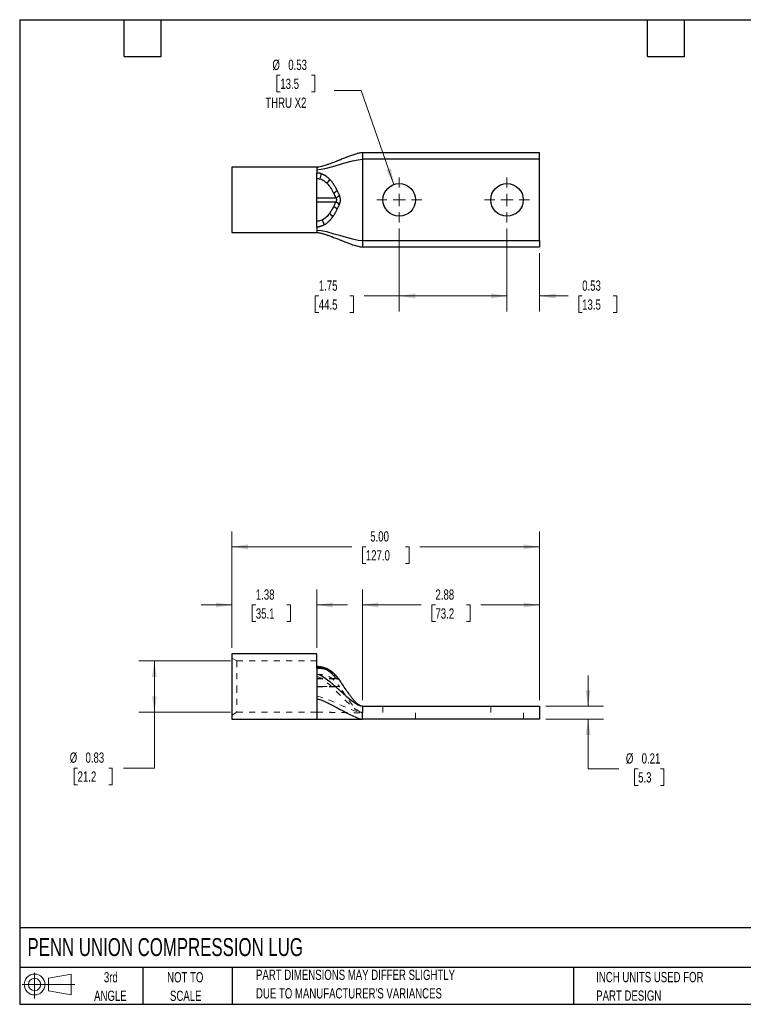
# Model space of a CAD drawing. Header units: inches. Extents: x 0.5 to 21.5, y 0.5 to 16.5.
# Tile 1 of 2: x 0.5 to 12.3, y 0.5 to 16.5. Entities that reach past the tile are written whole.
import ezdxf

# ---------------------------------------------------------------- set-up
doc = ezdxf.new("R2010")
doc.units = ezdxf.units.IN
doc.header["$LTSCALE"] = 2
doc.header["$MEASUREMENT"] = 0
doc.linetypes.add('HIDDEN', pattern=[0.075, 0.05, -0.025])
doc.layers.add('TEXT', color=140, linetype='Continuous', lineweight=25)
doc.styles.add('SLDTEXTSTYLE0', font='TXT', dxfattribs={"width": 0.7})
doc.dimstyles.new('SLDDIMSTYLE0', dxfattribs={"dimtxt": 0.169922, "dimasz": 0.26, "dimexe": 0, "dimexo": 0.0625, "dimgap": 0.04248, "dimtad": 0, "dimtih": 1, "dimtoh": 1, "dimrnd": 1e-09, "dimzin": 12, "dimdsep": 46, "dimtxsty": 'SLDTEXTSTYLE0', "dimsah": 1, "dimcen": 0.09, "dimadec": 0, "dimazin": 3, "dimtfac": 1, "dimtmove": 0, "dimatfit": 0, "dimfxl": 0, "dimfrac": 2, "dimtolj": 1, "dimtzin": 12, "dimarcsym": 0})
doc.dimstyles.new('SLDDIMSTYLE1', dxfattribs={"dimtxt": 0.169922, "dimasz": 0.26, "dimexe": 0, "dimexo": 0.0625, "dimgap": 0.04248, "dimtad": 0, "dimtih": 1, "dimtoh": 1, "dimrnd": 1e-09, "dimzin": 12, "dimdsep": 46, "dimtxsty": 'SLDTEXTSTYLE0', "dimsah": 1, "dimcen": 0.09, "dimadec": 0, "dimazin": 3, "dimtfac": 1, "dimtofl": 0, "dimtmove": 0, "dimatfit": 3, "dimfxl": 0, "dimfrac": 2, "dimtolj": 1, "dimtzin": 12, "dimarcsym": 0})
doc.dimstyles.new('SLDDIMSTYLE2', dxfattribs={"dimtxt": 0.169922, "dimasz": 0.26, "dimexe": 0, "dimexo": 0.0625, "dimgap": 0.04248, "dimtad": 0, "dimtih": 1, "dimtoh": 1, "dimrnd": 1e-09, "dimdsep": 46, "dimtxsty": 'SLDTEXTSTYLE0', "dimsah": 1, "dimcen": 0.09, "dimadec": 0, "dimazin": 2, "dimtfac": 1, "dimtofl": 0, "dimtmove": 0, "dimatfit": 3, "dimfxl": 0, "dimfrac": 2, "dimtolj": 1, "dimtzin": 12, "dimarcsym": 0})
doc.dimstyles.new('SLDDIMSTYLE3', dxfattribs={"dimtxt": 0.169922, "dimasz": 0.26, "dimexe": 0, "dimexo": 0.0625, "dimgap": 0.04248, "dimtad": 0, "dimtih": 1, "dimtoh": 1, "dimrnd": 1e-09, "dimzin": 4, "dimdsep": 46, "dimtxsty": 'SLDTEXTSTYLE0', "dimsah": 1, "dimcen": 0.09, "dimadec": 0, "dimazin": 1, "dimtfac": 1, "dimtofl": 0, "dimtmove": 0, "dimatfit": 3, "dimfxl": 0, "dimfrac": 2, "dimtolj": 1, "dimtzin": 12, "dimarcsym": 0})
doc.dimstyles.new('SLDDIMSTYLE4', dxfattribs={"dimtxt": 0.169922, "dimasz": 0.26, "dimexe": 0, "dimexo": 0.0625, "dimgap": 0.04248, "dimtad": 0, "dimtih": 1, "dimtoh": 1, "dimrnd": 1e-09, "dimdsep": 46, "dimtxsty": 'SLDTEXTSTYLE0', "dimsah": 1, "dimcen": 0.09, "dimadec": 0, "dimazin": 2, "dimtfac": 1, "dimtmove": 0, "dimatfit": 0, "dimfxl": 0, "dimfrac": 2, "dimtolj": 1, "dimtzin": 12, "dimarcsym": 0})
doc.dimstyles.new('SLDDIMSTYLE5', dxfattribs={"dimtxt": 0.169922, "dimasz": 0.26, "dimexe": 0, "dimexo": 0.0625, "dimgap": 0.04248, "dimtad": 0, "dimtih": 1, "dimtoh": 1, "dimrnd": 1e-09, "dimdsep": 46, "dimtxsty": 'SLDTEXTSTYLE0', "dimsah": 1, "dimcen": 0, "dimadec": 0, "dimazin": 2, "dimtfac": 1, "dimtofl": 0, "dimtmove": 0, "dimatfit": 3, "dimfxl": 0, "dimfrac": 2, "dimtolj": 1, "dimtzin": 12, "dimarcsym": 0})

# ---------------------------------------------------------------- blocks, each defined once
blk = doc.blocks.new('Block11')
at = {"color": 7, "linetype": 'Continuous', "lineweight": 18}
for p, q in [((0.204, 0.418), (0.204, 0)), ((0.431, 0.328), (0.801, 0.396)), ((0.431, 0.126), (0.431, 0.328)), ((0.801, 0.396), (0.801, 0.058)), ((0, 0.227), (0.856, 0.227)), ((0.431, 0.126), (0.801, 0.058))]:
    blk.add_line(p, q, dxfattribs=at)
for radius in [0.169, 0.101]:
    blk.add_circle((0.204, 0.227), radius, dxfattribs=at)
blk = doc.blocks.new('Block12')
at = {"color": 7, "linetype": 'Continuous'}
blk.add_blockref('Block11', (0, 0), dxfattribs=at)
blk = doc.blocks.new('_D')
at = {"color": 7, "linetype": 'Continuous', "lineweight": 0}
for p, q in [((3.948, 6.294), (3.948, 7.239)), ((5.328, 6.294), (5.328, 7.239)), ((3.948, 6.989), (3.448, 6.989)), ((4.337, 6.989), (4.28, 6.989)), ((4.28, 6.989), (4.28, 6.719)), ((4.842, 6.989), (4.899, 6.989)), ((4.899, 6.989), (4.899, 6.719)), ((5.328, 6.989), (5.828, 6.989)), ((4.28, 6.719), (4.337, 6.719)), ((4.899, 6.719), (4.842, 6.719))]:
    blk.add_line(p, q, dxfattribs=at)
at = {"color": 7, "linetype": 'Continuous', "lineweight": 18}
for points in [[(3.948, 6.989), (3.688, 7.029), (3.688, 6.949)], [(5.328, 6.989), (5.588, 6.949), (5.588, 7.029)]]:
    blk.add_solid(points, dxfattribs=at)
at = {"color": 7, "linetype": 'Continuous', "lineweight": 18, "char_height": 0.1667, "attachment_point": 1, "style": 'SLDTEXTSTYLE0'}
for s, insert in [('1.38', (4.337, 7.242)), ('35.1', (4.337, 6.934))]:
    blk.add_mtext(s, dxfattribs=dict(at, insert=insert))
blk = doc.blocks.new('_D_1')
at = {"color": 7, "linetype": 'Continuous', "lineweight": 0}
for p, q in [((6.068, 5.444), (6.068, 7.239)), ((8.948, 5.444), (8.948, 7.239)), ((6.068, 6.989), (7.025, 6.989)), ((7.256, 6.989), (7.199, 6.989)), ((7.199, 6.989), (7.199, 6.719)), ((7.761, 6.989), (7.818, 6.989)), ((7.818, 6.989), (7.818, 6.719)), ((8.948, 6.989), (7.991, 6.989)), ((7.199, 6.719), (7.256, 6.719)), ((7.818, 6.719), (7.761, 6.719))]:
    blk.add_line(p, q, dxfattribs=at)
at = {"color": 7, "linetype": 'Continuous', "lineweight": 18}
for points in [[(6.068, 6.989), (6.328, 6.949), (6.328, 7.029)], [(8.948, 6.989), (8.688, 7.029), (8.688, 6.949)]]:
    blk.add_solid(points, dxfattribs=at)
at = {"color": 7, "linetype": 'Continuous', "lineweight": 18, "char_height": 0.1667, "attachment_point": 1, "style": 'SLDTEXTSTYLE0'}
for s, insert in [('2.88', (7.256, 7.242)), ('73.2', (7.256, 6.934))]:
    blk.add_mtext(s, dxfattribs=dict(at, insert=insert))
blk = doc.blocks.new('_D_2')
at = {"color": 7, "linetype": 'Continuous', "lineweight": 0}
for p, q in [((3.928, 6.081), (2.438, 6.081)), ((2.688, 5.247), (2.688, 6.081)), ((3.928, 5.247), (2.438, 5.247)), ((2.688, 4.339), (2.688, 5.247)), ((1.441, 4.339), (1.384, 4.339)), ((1.384, 4.339), (1.384, 4.069)), ((1.946, 4.339), (2.003, 4.339)), ((2.003, 4.339), (2.003, 4.069)), ((2.188, 4.339), (2.688, 4.339)), ((1.384, 4.069), (1.441, 4.069)), ((2.003, 4.069), (1.946, 4.069))]:
    blk.add_line(p, q, dxfattribs=at)
at = {"color": 7, "linetype": 'Continuous', "lineweight": 18}
for points in [[(2.688, 6.081), (2.648, 5.821), (2.728, 5.821)], [(2.688, 5.247), (2.728, 5.507), (2.648, 5.507)]]:
    blk.add_solid(points, dxfattribs=at)
at = {"color": 7, "linetype": 'Continuous', "lineweight": 18, "char_height": 0.1667, "attachment_point": 1, "style": 'SLDTEXTSTYLE0'}
for s, insert in [('%%c', (1.313, 4.592)), ('0.83', (1.569, 4.592)), ('21.2', (1.441, 4.284))]:
    blk.add_mtext(s, dxfattribs=dict(at, insert=insert))
blk = doc.blocks.new('_D_3')
at = {"color": 7, "linetype": 'Continuous', "lineweight": 0}
for p, q in [((3.948, 6.294), (3.948, 8.184)), ((8.948, 5.444), (8.948, 8.184)), ((3.948, 7.934), (5.895, 7.934)), ((6.125, 7.934), (6.068, 7.934)), ((6.068, 7.934), (6.068, 7.664)), ((6.771, 7.934), (6.828, 7.934)), ((6.828, 7.934), (6.828, 7.664)), ((8.948, 7.934), (7.002, 7.934)), ((6.068, 7.664), (6.125, 7.664)), ((6.828, 7.664), (6.771, 7.664))]:
    blk.add_line(p, q, dxfattribs=at)
at = {"color": 7, "linetype": 'Continuous', "lineweight": 18}
for points in [[(3.948, 7.934), (4.208, 7.894), (4.208, 7.974)], [(8.948, 7.934), (8.688, 7.974), (8.688, 7.894)]]:
    blk.add_solid(points, dxfattribs=at)
at = {"color": 7, "linetype": 'Continuous', "lineweight": 18, "char_height": 0.1667, "attachment_point": 1, "style": 'SLDTEXTSTYLE0'}
for s, insert in [('5.00', (6.196, 8.187)), ('127.0', (6.125, 7.879))]:
    blk.add_mtext(s, dxfattribs=dict(at, insert=insert))
blk = doc.blocks.new('_D_4')
at = {"color": 7, "linetype": 'Continuous', "lineweight": 0}
for p, q in [((9.736, 5.344), (9.736, 5.844)), ((9.048, 5.344), (9.986, 5.344)), ((9.048, 5.134), (9.986, 5.134)), ((9.736, 4.326), (9.736, 5.134)), ((10.236, 4.326), (9.736, 4.326)), ((10.549, 4.326), (10.492, 4.326)), ((10.492, 4.326), (10.492, 4.056)), ((10.912, 4.326), (10.969, 4.326)), ((10.969, 4.326), (10.969, 4.056)), ((10.492, 4.056), (10.549, 4.056)), ((10.969, 4.056), (10.912, 4.056))]:
    blk.add_line(p, q, dxfattribs=at)
at = {"color": 7, "linetype": 'Continuous', "lineweight": 18}
for points in [[(9.736, 5.344), (9.776, 5.604), (9.696, 5.604)], [(9.736, 5.134), (9.696, 4.874), (9.776, 4.874)]]:
    blk.add_solid(points, dxfattribs=at)
at = {"color": 7, "linetype": 'Continuous', "lineweight": 18, "char_height": 0.1667, "attachment_point": 1, "style": 'SLDTEXTSTYLE0'}
for s, insert in [('%%c', (10.35, 4.579)), ('0.21', (10.606, 4.579)), ('5.3', (10.549, 4.271))]:
    blk.add_mtext(s, dxfattribs=dict(at, insert=insert))
blk = doc.blocks.new('_D_7')
at = {"color": 7, "linetype": 'Continuous', "lineweight": 0}
for p, q in [((6.668, 13.106), (6.668, 11.76)), ((8.418, 13.106), (8.418, 11.76)), ((5.36, 12.01), (5.303, 12.01)), ((5.303, 12.01), (5.303, 11.74)), ((5.865, 12.01), (5.922, 12.01)), ((5.922, 12.01), (5.922, 11.74)), ((6.668, 12.01), (6.095, 12.01)), ((8.418, 12.01), (6.668, 12.01)), ((5.303, 11.74), (5.36, 11.74)), ((5.922, 11.74), (5.865, 11.74))]:
    blk.add_line(p, q, dxfattribs=at)
at = {"color": 7, "linetype": 'Continuous', "lineweight": 18}
for points in [[(6.668, 12.01), (6.928, 11.97), (6.928, 12.05)], [(8.418, 12.01), (8.158, 12.05), (8.158, 11.97)]]:
    blk.add_solid(points, dxfattribs=at)
at = {"color": 7, "linetype": 'Continuous', "lineweight": 18, "char_height": 0.1667, "attachment_point": 1, "style": 'SLDTEXTSTYLE0'}
for s, insert in [('1.75', (5.36, 12.262)), ('44.5', (5.36, 11.954))]:
    blk.add_mtext(s, dxfattribs=dict(at, insert=insert))
blk = doc.blocks.new('_D_8')
at = {"color": 7, "linetype": 'Continuous', "lineweight": 0}
for p, q in [((8.418, 13.106), (8.418, 11.76)), ((8.948, 12.707), (8.948, 11.76)), ((8.418, 12.01), (7.918, 12.01)), ((8.948, 12.01), (9.41, 12.01)), ((9.64, 12.01), (9.583, 12.01)), ((9.583, 12.01), (9.583, 11.74)), ((10.145, 12.01), (10.202, 12.01)), ((10.202, 12.01), (10.202, 11.74)), ((9.583, 11.74), (9.64, 11.74)), ((10.202, 11.74), (10.145, 11.74))]:
    blk.add_line(p, q, dxfattribs=at)
at = {"color": 7, "linetype": 'Continuous', "lineweight": 18}
for points in [[(8.418, 12.01), (8.158, 12.05), (8.158, 11.97)], [(8.948, 12.01), (9.208, 11.97), (9.208, 12.05)]]:
    blk.add_solid(points, dxfattribs=at)
at = {"color": 7, "linetype": 'Continuous', "lineweight": 18, "char_height": 0.1667, "attachment_point": 1, "style": 'SLDTEXTSTYLE0'}
for s, insert in [('0.53', (9.64, 12.262)), ('13.5', (9.64, 11.954))]:
    blk.add_mtext(s, dxfattribs=dict(at, insert=insert))
blk = doc.blocks.new('_D_9')
at = {"color": 7, "linetype": 'Continuous', "lineweight": 0}
for p, q in [((4.735, 15.597), (4.678, 15.597)), ((4.678, 15.597), (4.678, 15.327)), ((5.24, 15.597), (5.297, 15.597)), ((5.297, 15.597), (5.297, 15.327)), ((4.678, 15.327), (4.735, 15.327)), ((5.297, 15.327), (5.24, 15.327)), ((6.047, 15.35), (5.609, 15.35)), ((6.581, 13.822), (6.047, 15.35))]:
    blk.add_line(p, q, dxfattribs=at)
at = {"color": 7, "linetype": 'Continuous', "lineweight": 18}
blk.add_solid([(6.581, 13.822), (6.533, 14.081), (6.457, 14.055)], dxfattribs=at)
at = {"color": 7, "linetype": 'Continuous', "lineweight": 18, "char_height": 0.1667, "attachment_point": 1, "style": 'SLDTEXTSTYLE0'}
for s, insert in [('%%c', (4.607, 15.85)), ('0.53', (4.864, 15.85)), ('13.5', (4.735, 15.542)), ('THRU X2', (4.491, 15.234))]:
    blk.add_mtext(s, dxfattribs=dict(at, insert=insert))
blk = doc.blocks.new('SW_CENTERMARKSYMBOL_0')
at = {"color": 0, "linetype": 'Continuous', "lineweight": 18}
for p, q in [((0, 0.2), (0, 0.3655)), ((-0.2, 0), (-0.3655, 0)), ((0, 0), (-0.1, 0)), ((0, 0), (0, 0.1)), ((0, 0), (0, -0.1)), ((0, 0), (0.1, 0)), ((0.2, 0), (0.3655, 0)), ((0, -0.2), (0, -0.3655))]:
    blk.add_line(p, q, dxfattribs=at)
blk = doc.blocks.new('SW_CENTERMARKSYMBOL_1')
at = {"color": 0, "linetype": 'Continuous', "lineweight": 18}
for p, q in [((0, 0.2), (0, 0.3655)), ((-0.2, 0), (-0.3655, 0)), ((0, 0), (-0.1, 0)), ((0, 0), (0, 0.1)), ((0, 0), (0, -0.1)), ((0, 0), (0.1, 0)), ((0.2, 0), (0.3655, 0)), ((0, -0.2), (0, -0.3655))]:
    blk.add_line(p, q, dxfattribs=at)

msp = doc.modelspace()

# ---------------------------------------------------------------- linework, layer by layer
for p, q in [((8.948, 14.337), (6.068, 14.337)), ((8.948, 14.232), (8.948, 14.337)), ((5.328, 14.102), (3.948, 14.102)), ((3.948, 14.102), (3.948, 13.042)), ((6.068, 14.232), (6.068, 12.912)), ((8.948, 14.232), (6.068, 14.232)), ((8.948, 12.912), (8.948, 14.232)), ((5.328, 13.13), (5.328, 14.014)), ((5.329, 13.921), (5.328, 13.921)), ((5.328, 13.607), (5.634, 13.607)), ((5.634, 13.537), (5.328, 13.537)), ((5.328, 13.223), (5.329, 13.223)), ((3.948, 13.042), (5.328, 13.042)), ((6.068, 12.912), (8.948, 12.912)), ((6.068, 12.807), (8.948, 12.807)), ((8.948, 12.912), (8.948, 12.807)), ((5.328, 6.194), (3.948, 6.194)), ((3.948, 6.194), (3.948, 5.664)), ((5.328, 5.956), (5.328, 6.194)), ((5.393, 5.982), (5.392, 5.982)), ((5.532, 5.931), (5.524, 5.935)), ((5.687, 5.782), (5.651, 5.829)), ((5.653, 5.826), (5.651, 5.829)), ((5.687, 5.782), (5.651, 5.828)), ((3.948, 5.664), (3.948, 5.134)), ((6.068, 5.344), (8.948, 5.344)), ((8.948, 5.344), (8.948, 5.134)), ((3.948, 5.134), (5.328, 5.134)), ((5.328, 5.134), (6.068, 5.134)), ((8.948, 5.134), (6.068, 5.134))]:
    msp.add_line(p, q)
at = {"color": 7, "linetype": 'HIDDEN', "lineweight": 18}
for p, q in [((4.028, 6.081), (3.948, 6.127)), ((4.028, 6.081), (4.028, 5.664)), ((5.328, 6.081), (4.028, 6.081)), ((5.328, 5.979), (5.329, 5.979)), ((5.328, 5.956), (5.328, 5.952)), ((5.328, 5.859), (5.328, 5.952)), ((5.447, 5.969), (5.431, 5.974)), ((5.328, 5.861), (5.328, 5.867)), ((5.328, 5.667), (5.328, 5.859)), ((5.328, 5.797), (5.634, 5.797)), ((5.328, 5.788), (5.648, 5.788)), ((5.581, 5.896), (5.561, 5.911)), ((5.695, 5.771), (5.687, 5.782)), ((5.696, 5.769), (5.695, 5.77)), ((5.707, 5.756), (5.696, 5.769)), ((4.028, 5.664), (4.028, 5.247)), ((5.694, 5.667), (5.328, 5.667)), ((5.328, 5.667), (5.694, 5.667)), ((5.328, 5.658), (5.328, 5.667)), ((5.328, 5.658), (5.7, 5.658)), ((5.694, 5.667), (5.695, 5.666)), ((6.403, 5.344), (6.403, 5.134)), ((6.934, 5.134), (6.934, 5.344)), ((8.153, 5.344), (8.153, 5.134)), ((8.684, 5.134), (8.684, 5.344)), ((3.948, 5.201), (4.028, 5.247)), ((4.028, 5.247), (5.328, 5.247)), ((6.068, 5.242), (6.068, 5.237))]:
    msp.add_line(p, q, dxfattribs=at)
at = {"flags": 128}
for points in [[(5.329, 5.987), (5.329, 5.988), (5.329, 5.986), (5.329, 5.982), (5.329, 5.975), (5.329, 5.967), (5.329, 5.956)], [(5.447, 5.95), (5.445, 5.958), (5.443, 5.964), (5.439, 5.969), (5.435, 5.972), (5.433, 5.973)], [(5.658, 5.82), (5.653, 5.826), (5.651, 5.828)], [(5.693, 5.775), (5.688, 5.781), (5.687, 5.782)]]:
    msp.add_lwpolyline(points, dxfattribs=at)
at = {"color": 7, "linetype": 'HIDDEN', "lineweight": 18, "flags": 128}
for points in [[(5.329, 5.956), (5.329, 5.967), (5.329, 5.975), (5.329, 5.982), (5.329, 5.986), (5.329, 5.988), (5.329, 5.987), (5.329, 5.984), (5.329, 5.979)], [(5.392, 5.982), (5.392, 5.982), (5.388, 5.982), (5.384, 5.979), (5.381, 5.974)], [(5.402, 5.955), (5.401, 5.964), (5.4, 5.972), (5.398, 5.977), (5.395, 5.981), (5.393, 5.982)], [(5.657, 5.82), (5.653, 5.826), (5.653, 5.826)]]:
    msp.add_lwpolyline(points, dxfattribs=at)
for centre in [(6.668, 13.572), (8.418, 13.572)]:
    msp.add_circle(centre, 0.265)
for centre, radius, start, end in [((-15.979, 14.048), 21.308, 359.6578, 359.9089), ((5.049, 14.042), 0.356, 338.6603, 353.0926), ((5.396, 13.972), 0.157, 306.295, 334.7659), ((5.559, 13.801), 0.124, 288.881, 322.1281), ((5.602, 13.722), 0.12, 285.7757, 319.4551), ((5.56, 13.344), 0.124, 37.8973, 71.1503), ((5.602, 13.421), 0.12, 40.5449, 74.2243), ((5.467, 13.225), 0.139, 31.0635, 62.0555), ((-8.149, 13.096), 13.479, 0.144, 0.541), ((5.212, 13.113), 0.241, 12.4176, 32.7946), ((5.551, 5.871), 0.0387, 25.5664, 50.9007)]:
    msp.add_arc(centre, radius, start, end)
at = {"color": 7, "linetype": 'HIDDEN', "lineweight": 18}
for centre, radius, start, end in [((5.552, 5.977), 0.223, 177.4492, 179.7264), ((5.43, 5.954), 0.02, 80.974, 139.9446), ((5.506, 5.905), 0.0343, 21.08, 119.991), ((5.549, 5.864), 0.0458, 53.7753, 111.067), ((5.613, 5.788), 0.0549, 47.3621, 104.5912), ((5.614, 5.788), 0.0549, 47.3452, 104.5697), ((5.647, 5.744), 0.0553, 34.6068, 103.6456), ((5.647, 5.741), 0.058, 45.6127, 102.4756)]:
    msp.add_arc(centre, radius, start, end, dxfattribs=at)
for points, knots in [([(6.068, 14.337), (6.057, 14.336), (6.028, 14.334), (5.986, 14.324), (5.945, 14.312), (5.91, 14.3), (5.877, 14.288), (5.84, 14.275), (5.801, 14.26), (5.761, 14.244), (5.727, 14.231), (5.7, 14.22), (5.678, 14.211), (5.654, 14.202), (5.627, 14.191), (5.598, 14.18), (5.564, 14.167), (5.524, 14.152), (5.482, 14.137), (5.441, 14.124), (5.403, 14.113), (5.37, 14.106), (5.346, 14.102), (5.334, 14.102), (5.328, 14.102)], [0, 0, 0, 0, 0.03599, 0.100273, 0.154497, 0.197716, 0.24333, 0.290973, 0.353833, 0.411892, 0.46379, 0.497529, 0.528663, 0.562688, 0.600371, 0.642586, 0.689007, 0.74615, 0.811232, 0.862633, 0.91337, 0.960187, 0.981109, 1, 1, 1, 1]), ([(6.068, 14.337), (6.068, 14.337), (6.068, 14.334), (6.068, 14.324), (6.068, 14.316), (6.068, 14.296), (6.068, 14.285), (6.068, 14.259), (6.068, 14.246), (6.068, 14.232)], [0, 0, 0, 0, 0.25, 0.25, 0.5, 0.5, 0.75, 0.75, 1, 1, 1, 1]), ([(5.329, 14.014), (5.332, 14.014), (5.337, 14.014), (5.345, 14.013), (5.353, 14.012), (5.362, 14.011), (5.372, 14.009), (5.382, 14.006), (5.392, 14.003), (5.399, 14.001), (5.402, 13.999)], [0, 0, 0, 0, 0.101838, 0.209666, 0.323804, 0.44455, 0.572202, 0.70708, 0.849541, 1, 1, 1, 1]), ([(5.329, 13.921), (5.338, 13.921), (5.346, 13.92), (5.364, 13.917), (5.372, 13.915), (5.381, 13.912)], [0, 0, 0, 0, 0.5, 0.5, 1, 1, 1, 1]), ([(5.402, 13.999), (5.405, 13.998), (5.411, 13.996), (5.42, 13.992), (5.429, 13.988), (5.438, 13.983), (5.447, 13.978), (5.457, 13.973), (5.467, 13.966), (5.479, 13.958), (5.493, 13.948), (5.508, 13.935), (5.523, 13.921), (5.533, 13.91), (5.538, 13.905)], [0, 0, 0, 0, 0.053436, 0.109146, 0.167255, 0.227902, 0.291244, 0.357453, 0.42672, 0.499246, 0.614241, 0.735697, 0.86412, 1, 1, 1, 1]), ([(5.381, 13.912), (5.402, 13.906), (5.422, 13.897), (5.458, 13.874), (5.474, 13.86), (5.489, 13.845)], [0, 0, 0, 0, 0.5, 0.5, 1, 1, 1, 1]), ([(5.489, 13.845), (5.513, 13.822), (5.533, 13.795), (5.569, 13.741), (5.585, 13.712), (5.599, 13.683)], [0, 0, 0, 0, 0.5, 0.5, 1, 1, 1, 1]), ([(5.538, 13.905), (5.541, 13.902), (5.548, 13.895), (5.556, 13.885), (5.565, 13.874), (5.574, 13.863), (5.583, 13.852), (5.591, 13.839), (5.6, 13.827), (5.608, 13.813), (5.617, 13.8), (5.625, 13.786), (5.633, 13.771), (5.641, 13.756), (5.649, 13.74), (5.655, 13.73), (5.657, 13.725)], [0, 0, 0, 0, 0.05929, 0.120347, 0.183212, 0.247922, 0.314505, 0.382983, 0.453374, 0.52569, 0.599937, 0.676117, 0.754225, 0.834251, 0.916183, 1, 1, 1, 1]), ([(5.634, 13.607), (5.639, 13.602), (5.642, 13.596), (5.647, 13.584), (5.648, 13.578), (5.648, 13.566), (5.647, 13.559), (5.642, 13.548), (5.639, 13.542), (5.634, 13.537)], [0, 0, 0, 0, 0.25, 0.25, 0.5, 0.5, 0.75, 0.75, 1, 1, 1, 1]), ([(5.657, 13.725), (5.66, 13.718), (5.666, 13.705), (5.675, 13.686), (5.684, 13.665), (5.69, 13.651), (5.693, 13.644)], [0, 0, 0, 0, 0.239342, 0.485851, 0.739441, 1, 1, 1, 1]), ([(5.693, 13.644), (5.694, 13.642), (5.695, 13.638), (5.698, 13.631), (5.7, 13.624), (5.702, 13.617), (5.704, 13.606), (5.706, 13.591), (5.707, 13.572), (5.706, 13.553), (5.704, 13.536), (5.7, 13.522), (5.697, 13.51), (5.694, 13.503), (5.693, 13.499)], [0, 0, 0, 0, 0.051068, 0.101424, 0.151226, 0.200634, 0.249815, 0.37512, 0.499205, 0.623493, 0.749014, 0.831473, 0.914881, 1, 1, 1, 1]), ([(5.6, 13.461), (5.59, 13.442), (5.58, 13.422), (5.557, 13.385), (5.545, 13.366), (5.532, 13.348)], [0, 0, 0, 0, 0.5, 0.5, 1, 1, 1, 1]), ([(5.693, 13.499), (5.69, 13.492), (5.684, 13.479), (5.675, 13.458), (5.667, 13.439), (5.661, 13.426), (5.658, 13.42)], [0, 0, 0, 0, 0.260467, 0.514025, 0.760565, 1, 1, 1, 1]), ([(5.532, 13.348), (5.517, 13.327), (5.5, 13.308), (5.471, 13.281), (5.461, 13.273), (5.439, 13.257), (5.427, 13.25), (5.414, 13.244)], [0, 0, 0, 0, 0.5, 0.5, 0.75, 0.75, 1, 1, 1, 1]), ([(5.586, 13.297), (5.583, 13.293), (5.578, 13.285), (5.569, 13.274), (5.561, 13.264), (5.552, 13.253), (5.543, 13.243), (5.534, 13.234), (5.523, 13.223), (5.51, 13.21), (5.494, 13.197), (5.478, 13.185), (5.463, 13.174), (5.452, 13.168), (5.447, 13.165)], [0, 0, 0, 0, 0.077297, 0.152487, 0.225596, 0.29666, 0.36572, 0.432825, 0.498024, 0.611325, 0.71762, 0.817468, 0.911421, 1, 1, 1, 1]), ([(5.658, 13.42), (5.655, 13.414), (5.649, 13.403), (5.64, 13.386), (5.632, 13.37), (5.623, 13.354), (5.614, 13.339), (5.605, 13.324), (5.596, 13.311), (5.589, 13.301), (5.586, 13.297)], [0, 0, 0, 0, 0.136986, 0.270586, 0.400769, 0.527511, 0.650801, 0.770638, 0.88703, 1, 1, 1, 1]), ([(5.414, 13.244), (5.401, 13.238), (5.387, 13.233), (5.366, 13.227), (5.358, 13.226), (5.344, 13.224), (5.336, 13.223), (5.329, 13.223)], [0, 0, 0, 0, 0.5, 0.5, 0.75, 0.75, 1, 1, 1, 1]), ([(5.447, 13.165), (5.444, 13.164), (5.438, 13.16), (5.429, 13.156), (5.421, 13.152), (5.412, 13.148), (5.404, 13.145), (5.396, 13.142), (5.388, 13.14), (5.381, 13.138), (5.374, 13.136), (5.367, 13.134), (5.36, 13.133), (5.353, 13.132), (5.347, 13.131), (5.341, 13.13), (5.335, 13.13), (5.331, 13.13), (5.329, 13.13)], [0, 0, 0, 0, 0.083554, 0.163641, 0.240453, 0.314165, 0.384933, 0.452894, 0.518173, 0.580877, 0.641105, 0.698942, 0.754468, 0.807757, 0.858882, 0.907914, 0.954926, 1, 1, 1, 1]), ([(5.328, 13.042), (5.336, 13.041), (5.353, 13.041), (5.388, 13.034), (5.432, 13.023), (5.485, 13.006), (5.535, 12.988), (5.58, 12.971), (5.619, 12.956), (5.651, 12.943), (5.678, 12.932), (5.701, 12.923), (5.722, 12.915), (5.746, 12.905), (5.772, 12.895), (5.802, 12.884), (5.836, 12.871), (5.876, 12.856), (5.917, 12.841), (5.958, 12.828), (5.995, 12.818), (6.027, 12.811), (6.051, 12.807), (6.063, 12.807), (6.068, 12.807)], [0, 0, 0, 0, 0.026167, 0.056187, 0.124505, 0.197325, 0.267964, 0.332623, 0.3889, 0.43514, 0.473416, 0.503373, 0.53383, 0.567742, 0.605142, 0.647578, 0.69434, 0.751186, 0.81537, 0.865781, 0.915377, 0.961073, 0.981511, 1, 1, 1, 1]), ([(6.068, 12.912), (6.068, 12.898), (6.068, 12.884), (6.068, 12.859), (6.068, 12.847), (6.068, 12.828), (6.068, 12.82), (6.068, 12.81), (6.068, 12.807), (6.068, 12.807)], [0, 0, 0, 0, 0.25, 0.25, 0.5, 0.5, 0.75, 0.75, 1, 1, 1, 1]), ([(5.433, 5.973), (5.416, 5.977), (5.39, 5.983), (5.355, 5.987), (5.338, 5.988), (5.329, 5.988)], [0, 0, 0, 0, 0.5193549, 0.7593335, 1, 1, 1, 1]), ([(5.447, 5.95), (5.444, 5.95), (5.438, 5.951), (5.429, 5.952), (5.421, 5.953), (5.412, 5.954), (5.404, 5.955), (5.396, 5.955), (5.388, 5.956), (5.381, 5.956), (5.374, 5.956), (5.367, 5.956), (5.36, 5.956), (5.353, 5.956), (5.347, 5.956), (5.341, 5.956), (5.335, 5.956), (5.331, 5.956), (5.329, 5.956)], [0, 0, 0, 0, 0.083554, 0.163641, 0.240453, 0.314165, 0.384933, 0.452894, 0.518173, 0.580877, 0.641105, 0.698942, 0.754468, 0.807757, 0.858882, 0.907914, 0.954926, 1, 1, 1, 1]), ([(5.431, 5.974), (5.431, 5.974), (5.419, 5.978), (5.405, 5.98), (5.392, 5.982)], [0, 0, 0, 0, 0.047381, 1, 1, 1, 1]), ([(5.576, 5.901), (5.568, 5.906), (5.551, 5.919), (5.525, 5.935), (5.497, 5.95), (5.468, 5.963), (5.445, 5.97), (5.433, 5.973)], [0, 0, 0, 0, 0.196816, 0.425646, 0.597813, 0.788456, 1, 1, 1, 1]), ([(5.586, 5.887), (5.583, 5.889), (5.578, 5.893), (5.569, 5.899), (5.561, 5.905), (5.552, 5.91), (5.543, 5.915), (5.534, 5.92), (5.523, 5.925), (5.51, 5.931), (5.494, 5.937), (5.478, 5.942), (5.463, 5.946), (5.452, 5.949), (5.447, 5.95)], [0, 0, 0, 0, 0.077297, 0.152487, 0.225596, 0.29666, 0.36572, 0.432825, 0.498024, 0.611325, 0.71762, 0.817468, 0.911421, 1, 1, 1, 1]), ([(5.651, 5.828), (5.64, 5.841), (5.618, 5.866), (5.59, 5.889), (5.576, 5.901)], [0, 0, 0, 0, 0.495205, 1, 1, 1, 1]), ([(5.658, 5.82), (5.655, 5.823), (5.649, 5.829), (5.64, 5.838), (5.632, 5.847), (5.623, 5.856), (5.614, 5.864), (5.605, 5.872), (5.596, 5.88), (5.589, 5.885), (5.586, 5.887)], [0, 0, 0, 0, 0.136986, 0.270586, 0.400769, 0.527511, 0.650801, 0.770638, 0.88703, 1, 1, 1, 1]), ([(5.651, 5.829), (5.641, 5.84), (5.631, 5.851), (5.619, 5.863), (5.618, 5.863)], [0, 0, 0, 0, 0.942713, 1, 1, 1, 1]), ([(5.693, 5.775), (5.69, 5.779), (5.684, 5.787), (5.675, 5.798), (5.667, 5.809), (5.661, 5.816), (5.658, 5.82)], [0, 0, 0, 0, 0.260467, 0.514025, 0.760565, 1, 1, 1, 1]), ([(5.707, 5.756), (5.706, 5.757), (5.705, 5.759), (5.697, 5.77), (5.693, 5.775)], [0, 0, 0, 0, 0.499457, 1, 1, 1, 1]), ([(6.068, 5.344), (6.059, 5.346), (6.038, 5.348), (6.004, 5.368), (5.967, 5.399), (5.929, 5.441), (5.893, 5.485), (5.851, 5.541), (5.802, 5.612), (5.751, 5.688), (5.719, 5.736), (5.707, 5.756)], [0, 0, 0, 0, 0.0516502, 0.1094265, 0.2066592, 0.3104955, 0.4136117, 0.5107745, 0.6881201, 0.8737979, 1, 1, 1, 1]), ([(6.068, 5.344), (6.068, 5.344), (6.068, 5.341), (6.068, 5.331), (6.068, 5.323), (6.068, 5.304), (6.068, 5.292), (6.068, 5.267), (6.068, 5.253), (6.068, 5.239)], [0, 0, 0, 0, 0.25, 0.25, 0.5, 0.5, 0.75, 0.75, 1, 1, 1, 1])]:
    msp.add_open_spline(points, degree=3, knots=knots)
for points in [[(5.328, 14.062), (5.482, 14.062), (5.915, 14.232), (6.068, 14.232)], [(5.328, 14.102), (5.328, 14.102), (5.328, 14.094), (5.328, 14.073), (5.328, 14.062)], [(5.328, 14.062), (5.328, 14.048), (5.328, 14.032), (5.328, 14.014)], [(5.329, 14.014), (5.329, 14.014), (5.328, 14.014), (5.328, 14.014)], [(5.599, 13.683), (5.612, 13.658), (5.623, 13.633), (5.634, 13.607)], [(5.634, 13.537), (5.624, 13.511), (5.612, 13.486), (5.6, 13.461)], [(5.328, 13.13), (5.328, 13.111), (5.328, 13.095), (5.328, 13.082)], [(5.328, 13.13), (5.329, 13.13), (5.329, 13.13), (5.329, 13.13)], [(5.328, 13.082), (5.482, 13.082), (5.915, 12.912), (6.068, 12.912)], [(5.328, 13.082), (5.328, 13.07), (5.328, 13.05), (5.328, 13.042), (5.328, 13.042)], [(5.328, 5.956), (5.328, 5.928), (5.328, 5.899), (5.328, 5.867)], [(5.328, 5.956), (5.329, 5.956), (5.329, 5.956), (5.329, 5.956)], [(5.328, 5.867), (5.328, 5.838), (5.328, 5.774), (5.328, 5.701), (5.328, 5.664)], [(5.328, 5.867), (5.482, 5.867), (5.915, 5.344), (6.068, 5.344)], [(5.328, 5.664), (5.328, 5.628), (5.328, 5.554), (5.328, 5.49), (5.328, 5.461)], [(5.328, 5.461), (5.466, 5.461), (5.93, 5.134), (6.068, 5.134)], [(5.328, 5.461), (5.328, 5.412), (5.328, 5.32), (5.328, 5.215), (5.328, 5.149), (5.328, 5.134), (5.328, 5.134)], [(6.068, 5.134), (6.068, 5.134), (6.068, 5.161), (6.068, 5.213), (6.068, 5.239)]]:
    msp.add_open_spline(points, degree=3)
for points in [[(5.329, 5.956), (5.329, 5.956), (5.328, 5.956), (5.328, 5.956)], [(5.328, 5.867), (5.482, 5.867), (5.915, 5.344), (6.068, 5.344)], [(5.328, 5.859), (5.328, 5.848), (5.328, 5.836), (5.328, 5.824)], [(5.328, 5.824), (5.492, 5.824), (5.905, 5.242), (6.068, 5.242)], [(5.328, 5.664), (5.328, 5.718), (5.328, 5.773), (5.328, 5.824)], [(5.599, 5.842), (5.612, 5.827), (5.623, 5.812), (5.634, 5.797)], [(5.634, 5.797), (5.624, 5.812), (5.612, 5.827), (5.6, 5.841)], [(5.328, 5.505), (5.328, 5.556), (5.328, 5.61), (5.328, 5.664)], [(5.328, 5.505), (5.467, 5.505), (5.929, 5.237), (6.068, 5.237)], [(5.328, 5.461), (5.466, 5.461), (5.93, 5.134), (6.068, 5.134)], [(5.328, 5.134), (5.328, 5.134), (5.328, 5.149), (5.328, 5.215), (5.328, 5.32), (5.328, 5.412), (5.328, 5.461)]]:
    msp.add_open_spline(points, degree=3, dxfattribs=at)
for points, knots in [([(5.414, 5.966), (5.401, 5.97), (5.387, 5.973), (5.366, 5.976), (5.358, 5.977), (5.344, 5.978), (5.336, 5.979), (5.329, 5.979)], [0, 0, 0, 0, 0.5, 0.5, 0.75, 0.75, 1, 1, 1, 1]), ([(5.329, 5.979), (5.338, 5.979), (5.346, 5.978), (5.364, 5.976), (5.372, 5.975), (5.381, 5.974)], [0, 0, 0, 0, 0.5, 0.5, 1, 1, 1, 1]), ([(5.329, 5.956), (5.332, 5.956), (5.337, 5.956), (5.345, 5.956), (5.353, 5.956), (5.362, 5.956), (5.372, 5.956), (5.382, 5.956), (5.392, 5.956), (5.399, 5.955), (5.402, 5.955)], [0, 0, 0, 0, 0.101838, 0.209666, 0.323804, 0.44455, 0.572202, 0.70708, 0.849541, 1, 1, 1, 1]), ([(5.381, 5.974), (5.402, 5.97), (5.422, 5.965), (5.458, 5.951), (5.474, 5.944), (5.489, 5.935)], [0, 0, 0, 0, 0.5, 0.5, 1, 1, 1, 1]), ([(5.402, 5.955), (5.405, 5.955), (5.411, 5.954), (5.42, 5.953), (5.429, 5.952), (5.438, 5.951), (5.447, 5.949), (5.457, 5.948), (5.467, 5.945), (5.479, 5.942), (5.493, 5.938), (5.508, 5.932), (5.523, 5.925), (5.533, 5.92), (5.538, 5.918)], [0, 0, 0, 0, 0.053436, 0.109146, 0.167255, 0.227902, 0.291244, 0.357453, 0.42672, 0.499246, 0.614241, 0.735697, 0.86412, 1, 1, 1, 1]), ([(5.532, 5.906), (5.517, 5.918), (5.5, 5.93), (5.471, 5.945), (5.461, 5.95), (5.439, 5.959), (5.427, 5.963), (5.414, 5.966)], [0, 0, 0, 0, 0.5, 0.5, 0.75, 0.75, 1, 1, 1, 1]), ([(5.489, 5.935), (5.513, 5.921), (5.533, 5.906), (5.569, 5.875), (5.585, 5.858), (5.599, 5.842)], [0, 0, 0, 0, 0.5, 0.5, 1, 1, 1, 1]), ([(5.328, 5.859), (5.34, 5.859), (5.352, 5.859), (5.376, 5.858), (5.388, 5.858), (5.412, 5.856), (5.423, 5.854), (5.446, 5.85), (5.457, 5.848), (5.478, 5.842), (5.488, 5.839), (5.508, 5.832), (5.517, 5.828), (5.543, 5.815), (5.558, 5.806), (5.586, 5.786), (5.598, 5.776), (5.621, 5.755), (5.632, 5.744), (5.661, 5.712), (5.678, 5.69), (5.694, 5.667)], [0, 0, 0, 0, 0.0625, 0.0625, 0.125, 0.125, 0.1875, 0.1875, 0.25, 0.25, 0.3125, 0.3125, 0.375, 0.375, 0.5, 0.5, 0.625, 0.625, 0.75, 0.75, 1, 1, 1, 1]), ([(5.6, 5.841), (5.59, 5.852), (5.58, 5.864), (5.557, 5.885), (5.545, 5.896), (5.532, 5.906)], [0, 0, 0, 0, 0.5, 0.5, 1, 1, 1, 1]), ([(5.538, 5.918), (5.541, 5.916), (5.548, 5.913), (5.556, 5.908), (5.565, 5.902), (5.574, 5.896), (5.583, 5.89), (5.591, 5.883), (5.6, 5.876), (5.608, 5.869), (5.617, 5.862), (5.625, 5.854), (5.633, 5.846), (5.641, 5.837), (5.649, 5.829), (5.655, 5.823), (5.657, 5.82)], [0, 0, 0, 0, 0.05929, 0.120347, 0.183212, 0.247922, 0.314505, 0.382983, 0.453374, 0.52569, 0.599937, 0.676117, 0.754225, 0.834251, 0.916183, 1, 1, 1, 1]), ([(5.634, 5.797), (5.639, 5.794), (5.642, 5.792), (5.647, 5.789), (5.648, 5.788), (5.648, 5.788), (5.647, 5.789), (5.642, 5.792), (5.639, 5.795), (5.634, 5.797)], [0, 0, 0, 0, 0.25, 0.25, 0.5, 0.5, 0.75, 0.75, 1, 1, 1, 1]), ([(5.648, 5.788), (5.652, 5.788), (5.661, 5.787), (5.673, 5.784), (5.685, 5.778), (5.692, 5.772), (5.696, 5.769)], [0, 0, 0, 0, 0.243459, 0.494138, 0.747826, 1, 1, 1, 1]), ([(5.657, 5.82), (5.66, 5.816), (5.666, 5.809), (5.675, 5.798), (5.684, 5.787), (5.69, 5.779), (5.693, 5.775)], [0, 0, 0, 0, 0.239342, 0.485851, 0.739441, 1, 1, 1, 1]), ([(5.695, 5.77), (5.695, 5.77), (5.696, 5.77), (5.69, 5.778), (5.687, 5.782)], [0, 0, 0, 0, 0.398874, 1, 1, 1, 1]), ([(5.693, 5.775), (5.696, 5.77), (5.704, 5.76), (5.708, 5.755), (5.707, 5.756), (5.707, 5.756)], [0, 0, 0, 0, 0.499643, 0.999104, 1, 1, 1, 1]), ([(5.328, 5.461), (5.328, 5.483), (5.328, 5.526), (5.328, 5.592), (5.328, 5.635), (5.328, 5.656)], [0, 0, 0, 0, 0.347899, 0.695797, 1, 1, 1, 1]), ([(5.328, 5.656), (5.328, 5.64), (5.328, 5.607), (5.328, 5.556), (5.328, 5.522), (5.328, 5.505)], [0, 0, 0, 0, 0.295865, 0.647932, 1, 1, 1, 1]), ([(5.7, 5.658), (5.7, 5.658), (5.701, 5.657), (5.699, 5.66), (5.696, 5.665), (5.694, 5.667)], [0, 0, 0, 0, 0.1127517, 0.634446, 1, 1, 1, 1]), ([(6.068, 5.242), (6.059, 5.243), (6.041, 5.245), (6.011, 5.262), (5.979, 5.286), (5.946, 5.319), (5.914, 5.355), (5.873, 5.406), (5.825, 5.473), (5.769, 5.555), (5.728, 5.617), (5.705, 5.651), (5.7, 5.658)], [0, 0, 0, 0, 0.046921, 0.097465, 0.178264, 0.259311, 0.344003, 0.434492, 0.604783, 0.780296, 0.958281, 1, 1, 1, 1]), ([(5.328, 5.505), (5.328, 5.466), (5.328, 5.412), (5.328, 5.354), (5.328, 5.316), (5.328, 5.286), (5.328, 5.257), (5.328, 5.241), (5.328, 5.257), (5.328, 5.286), (5.328, 5.316), (5.328, 5.354), (5.328, 5.412), (5.328, 5.466), (5.328, 5.505)], [0, 0, 0, 0, 0.125, 0.1875, 0.25, 0.3125, 0.375, 0.5, 0.625, 0.6875, 0.75, 0.8125, 0.875, 1, 1, 1, 1]), ([(6.068, 5.244), (6.068, 5.249), (6.068, 5.261), (6.068, 5.28), (6.068, 5.298), (6.068, 5.314), (6.068, 5.327), (6.068, 5.337), (6.068, 5.343), (6.068, 5.344), (6.068, 5.344)], [0, 0, 0, 0, 0.101284, 0.229672, 0.35806, 0.486448, 0.614836, 0.743224, 0.871612, 1, 1, 1, 1]), ([(5.328, 5.247), (5.341, 5.247), (5.371, 5.247), (5.419, 5.246), (5.473, 5.246), (5.53, 5.245), (5.587, 5.244), (5.651, 5.243), (5.719, 5.242), (5.787, 5.24), (5.842, 5.24), (5.884, 5.239), (5.919, 5.238), (5.955, 5.238), (5.993, 5.237), (6.031, 5.237), (6.056, 5.237), (6.068, 5.237)], [0, 0, 0, 0, 0.053032, 0.119783, 0.194478, 0.272545, 0.350452, 0.425565, 0.533655, 0.626077, 0.701257, 0.753968, 0.796661, 0.844918, 0.898359, 0.952323, 1, 1, 1, 1]), ([(6.068, 5.134), (6.068, 5.135), (6.068, 5.135), (6.068, 5.142), (6.068, 5.151), (6.068, 5.164), (6.068, 5.18), (6.068, 5.199), (6.068, 5.217), (6.068, 5.229), (6.068, 5.235)], [0, 0, 0, 0, 0.128388, 0.256776, 0.385164, 0.513552, 0.64194, 0.770328, 0.898716, 1, 1, 1, 1])]:
    msp.add_open_spline(points, degree=3, knots=knots, dxfattribs=at)
at = {"layer": 'TEXT'}
for p, q in [((0.5, 16.5), (21.5, 16.5)), ((0.5, 16.5), (0.5, 0.5)), ((2.2, 15.9), (2.2, 16.5)), ((2.8, 15.9), (2.8, 16.5)), ((10.7, 15.9), (10.7, 16.5)), ((11.3, 15.9), (11.3, 16.5)), ((2.2, 15.9), (2.8, 15.9)), ((10.7, 15.9), (11.3, 15.9)), ((21.5, 1.742), (0.5, 1.742)), ((21.5, 1.1), (0.5, 1.1)), ((2.5, 1.1), (2.5, 0.5)), ((3.954, 1.1), (3.954, 0.5)), ((9.5, 1.1), (9.5, 0.5)), ((0.5, 0.5), (21.5, 0.5))]:
    msp.add_line(p, q, dxfattribs=at)

# ---------------------------------------------------------------- block references
at = {"color": 7, "linetype": 'Continuous', "lineweight": 0}
for name, p in [('SW_CENTERMARKSYMBOL_1', (6.668, 13.572)), ('SW_CENTERMARKSYMBOL_0', (8.418, 13.572))]:
    msp.add_blockref(name, p, dxfattribs=at)
at = {"layer": 'TEXT'}
msp.add_blockref('Block12', (0.538, 0.595), dxfattribs=at)

# ---------------------------------------------------------------- texts
at = {"layer": 'TEXT', "style": 'SLDTEXTSTYLE0'}
for s, insert, char_height, attachment_point in [('PENN UNION COMPRESSION LUG', (0.627, 1.576), 0.29167, 1), ('3rd', (1.981, 1.023), 0.1667, 2), ('NOT TO', (3.19, 1.023), 0.1667, 2), ('PART DIMENSIONS MAY DIFFER SLIGHTLY', (4.34, 1.063), 0.16667, 1), ('INCH UNITS USED FOR', (9.868, 1.026), 0.16667, 1), ('ANGLE', (1.974, 0.722), 0.1667, 2), ('SCALE', (3.198, 0.722), 0.1667, 2), ("DUE TO MANUFACTURER'S VARIANCES", (4.34, 0.762), 0.16667, 1), ('PART DESIGN', (9.868, 0.725), 0.16667, 1)]:
    msp.add_mtext(s, dxfattribs=dict(at, insert=insert, char_height=char_height, attachment_point=attachment_point))

# ---------------------------------------------------------------- dimensions: what is measured, and where the dimension line sits
at = {"color": 7, "linetype": 'Continuous', "lineweight": 18}
dim = msp.add_diameter_dim_2p(p1=(6.756, 13.321), p2=(6.581, 13.822), text='<>\\PTHRU X2', dimstyle='SLDDIMSTYLE5', dxfattribs=at)
dim.commit()
dim.dimension.update_dxf_attribs({"geometry": '_D_9', "text_midpoint": (4.988, 15.438), "dimtype": 163})
for base, p1, p2, dimstyle, picture, middle in [((8.418, 12.01), (6.668, 13.206), (8.418, 13.206), 'SLDDIMSTYLE1', '_D_7', (5.612, 12.01)), ((8.948, 12.01), (8.418, 13.206), (8.948, 12.807), 'SLDDIMSTYLE4', '_D_8', (9.893, 12.01)), ((3.948, 7.934), (8.948, 5.344), (3.948, 6.194), 'SLDDIMSTYLE3', '_D_3', (6.448, 7.934)), ((3.948, 6.989), (5.328, 6.194), (3.948, 6.194), 'SLDDIMSTYLE0', '_D', (4.59, 6.989)), ((8.948, 6.989), (6.068, 5.344), (8.948, 5.344), 'SLDDIMSTYLE1', '_D_1', (7.508, 6.989))]:
    dim = msp.add_linear_dim(base=base, p1=p1, p2=p2, dimstyle=dimstyle, dxfattribs=at)
    dim.commit()
    dim.dimension.update_dxf_attribs({"geometry": picture, "text_midpoint": middle, "dimtype": 160})
for base, p1, p2, dimstyle, picture, middle in [((2.688, 6.081), (4.028, 5.247), (4.028, 6.081), 'SLDDIMSTYLE2', '_D_2', (2.688, 4.339)), ((9.736, 5.134), (8.948, 5.344), (8.948, 5.134), 'SLDDIMSTYLE4', '_D_4', (9.736, 4.326))]:
    dim = msp.add_linear_dim(base=base, p1=p1, p2=p2, angle=90, text='%%c<>', dimstyle=dimstyle, dxfattribs=at)
    dim.commit()
    dim.dimension.update_dxf_attribs({"geometry": picture, "text_midpoint": middle, "dimtype": 160})

doc.saveas('drawing.dxf')
